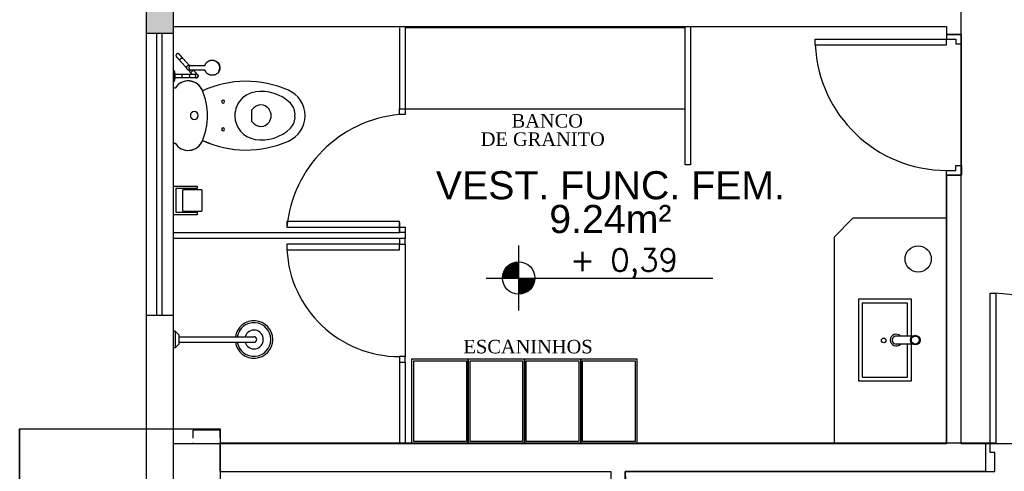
# Model space of a CAD drawing. Header units: millimetres. Extents: x 0 to 1189, y 0 to 841.
# Tile 17 of 58: x 105 to 210, y 589 to 637. Entities that reach past the tile are written whole.
import ezdxf
from ezdxf.enums import TextEntityAlignment as Align

# ---------------------------------------------------------------- set-up
doc = ezdxf.new("R2010")
doc.units = ezdxf.units.MM
doc.header["$LTSCALE"] = 8
doc.linetypes.add('DASHED', pattern=[0.75, 0.5, -0.25])
doc.linetypes.add('DASHED2', pattern=[9.525, 6.35, -3.175])
doc.layers.get('Defpoints').update_dxf_attribs({"color": 8})
doc.layers.add('- MOBILIÁRIO', color=8, linetype='Continuous', lineweight=25)
for name, color, linetype in [('ARQ_ALV_ALT', 8, 'Continuous'), ('ARQ_ALV_DIV', 8, 'Continuous'), ('ARQ_ESQ_POR', 8, 'Continuous'), ('ARQ_EST_HTC', 8, 'Continuous'), ('ARQ_EST_PIL', 8, 'Continuous'), ('ARQ_LAY_EQP', 8, 'Continuous'), ('ARQ_LAY_HID', 8, 'Continuous'), ('ARQ_LAY_MOB', 8, 'Continuous'), ('ARQ_PRJ_GER', 8, 'DASHED2'), ('ARQ_SMB_NIV', 8, 'Continuous'), ('ARQ_TXT_AMB', 8, 'Continuous'), ('ARQ_TXT_GER', 8, 'Continuous'), ('L1', 8, 'Continuous')]:
    doc.layers.add(name, color=color, linetype=linetype)
doc.layers.add('ARQ_DEL_AMB', color=8, linetype='Continuous', plot=False)
doc.styles.add('DUTCH', font='dutch.ttf', dxfattribs={"height": 0.16})
doc.styles.add('GRIFFE', font='simplex.shx')
doc.styles.add('Texto Cota', font='arial.ttf')

# ---------------------------------------------------------------- blocks, each defined once
blk = doc.blocks.new('Nivel Duplo')
for p, q in [((0, 0.144), (0, -0.144)), ((-0.144, 0), (0.144, 0)), ((0.072, 0), (0.864, 0))]:
    blk.add_line(p, q)
at = {"const_width": 0.024}
for points in [[(0, 0.06, 0.414214), (-0.06, 0, 0.414214)], [(0, -0.06, 0.414214), (0.06, 0, 0.414214)]]:
    blk.add_lwpolyline(points, format="xyb", dxfattribs=at)
blk.add_circle((0, 0), 0.072)
for points in [[(-0.0481, 0.0001), (0, 0), (-0.048, 0.0061), (-0.0001, 0.0477)], [(-0.0478, 0.0061), (-0.0002, 0.0476), (-0.0478, 0.01), (-0.0063, 0.0483)], [(-0.0478, 0.01), (-0.0063, 0.0483), (-0.0454, 0.017), (-0.0122, 0.047)], [(-0.0454, 0.017), (-0.0122, 0.047), (-0.0405, 0.0263), (-0.0214, 0.0434)], [(-0.0405, 0.0263), (-0.0214, 0.0434), (-0.0329, 0.0359), (-0.0237, 0.0423)], [(0.0481, -0.0001), (0, 0), (0.048, -0.0061), (0.0001, -0.0477)], [(0.0478, -0.0061), (0.0002, -0.0476), (0.0478, -0.01), (0.0063, -0.0483)], [(0.0478, -0.01), (0.0063, -0.0483), (0.0454, -0.017), (0.0122, -0.047)], [(0.0454, -0.017), (0.0122, -0.047), (0.0405, -0.0263), (0.0214, -0.0434)], [(0.0405, -0.0263), (0.0214, -0.0434), (0.0329, -0.0359), (0.0237, -0.0423)]]:
    blk.add_solid(points)
at = {"style": 'GRIFFE'}
blk.add_attdef('COTAREAL', text='', height=0.1, dxfattribs=at).set_placement((0.468, 0), align=Align.BOTTOM_CENTER)
blk.add_attdef('COTAPROJ', text='', height=0.1, dxfattribs=at).set_placement((0.468, -0.0329), align=Align.TOP_CENTER)
blk = doc.blocks.new('AREA')
at = {"style": 'Texto Cota'}
for tag, p in [('AREAS:COMODO', (0, 1.75)), ('AREAS:VALOR', (0, -1.25))]:
    blk.add_attdef(tag, text='', height=2.5, dxfattribs=at).set_placement(p, align=Align.MIDDLE_CENTER)

msp = doc.modelspace()

# ---------------------------------------------------------------- hatches: boundary and pattern name
at = {"layer": 'ARQ_EST_HTC'}
h = msp.add_hatch(color=256, dxfattribs=at)
h.dxf.hatch_style = 1
h.paths.add_polyline_path([(118.88, 638.65), (118.88, 635.65), (121.79, 635.65), (121.79, 638.65)])

# ---------------------------------------------------------------- linework, layer by layer
at = {"layer": '- MOBILIÁRIO'}
for p, q in [((123.87, 591.94), (123.87, 591.91)), ((126.79, 591.91), (126.79, 591.94))]:
    msp.add_line(p, q, dxfattribs=at)
at = {"layer": 'ARQ_ALV_ALT'}
for p, q in [((118.88, 685.15), (118.88, 478.32)), ((121.79, 481.23), (121.79, 682.23)), ((204.28, 635.53), (205.88, 635.53))]:
    msp.add_line(p, q, dxfattribs=at)
at = {"layer": 'ARQ_ALV_DIV'}
for p, q in [((118.88, 638.65), (118.88, 635.65)), ((121.79, 635.65), (121.79, 638.65)), ((205.84, 635.53), (205.84, 638.62)), ((118.88, 635.65), (121.79, 635.65)), ((121.79, 636.37), (145.21, 636.37)), ((145.21, 636.37), (176.4, 636.37)), ((176.4, 636.37), (204.28, 636.37)), ((176.4, 621.61), (176.4, 636.37)), ((176.98, 636.37), (176.98, 621.61)), ((204.28, 636.37), (204.28, 635.53)), ((204.28, 635.53), (205.84, 635.53)), ((176.98, 621.61), (176.4, 621.61)), ((205.84, 620.53), (204.28, 620.53)), ((204.28, 591.91), (204.28, 620.53)), ((205.84, 591.91), (205.84, 620.53)), ((208.44, 591.91), (126.79, 591.91)), ((126.79, 588.91), (126.79, 591.91)), ((208.44, 591.91), (208.44, 588.91)), ((126.79, 588.91), (168.45, 588.91)), ((168.45, 588.91), (168.45, 586.8)), ((208.44, 588.91), (170, 588.91)), ((170, 586.8), (170, 588.91)), ((170, 588.91), (208.44, 588.91))]:
    msp.add_line(p, q, dxfattribs=at)
at = {"layer": 'ARQ_DEL_AMB'}
for p, q in [((205.84, 591.83), (205.84, 662.89)), ((121.79, 591.83), (121.79, 636.37)), ((121.79, 636.37), (204.28, 636.37)), ((204.28, 636.37), (204.28, 635.53)), ((204.28, 635.53), (205.84, 635.53)), ((205.84, 635.53), (205.84, 620.53)), ((205.84, 620.53), (204.28, 620.53)), ((204.28, 620.53), (204.28, 591.83)), ((204.28, 591.83), (121.79, 591.83)), ((234.04, 591.83), (205.84, 591.83)), ((230.44, 591.83), (208.44, 591.83)), ((208.44, 591.83), (208.44, 588.91)), ((170, 588.91), (170.05, 586.8)), ((208.44, 588.91), (170, 588.91))]:
    msp.add_line(p, q, dxfattribs=at)
at = {"layer": 'ARQ_ESQ_POR'}
for p, q in [((145.91, 636.22), (145.91, 627.58)), ((146.51, 636.22), (146.51, 627.58)), ((190.28, 634.43), (190.28, 635.03)), ((190.28, 635.03), (204.28, 635.03)), ((204.28, 635.53), (204.28, 635.03)), ((205.88, 635.53), (204.28, 635.53)), ((204.28, 635.03), (205.28, 635.03)), ((204.28, 634.43), (204.28, 635.03)), ((205.28, 635.03), (205.28, 634.53)), ((205.28, 634.53), (205.88, 634.53)), ((205.88, 634.53), (205.88, 635.53)), ((190.28, 634.43), (204.28, 634.43)), ((145.91, 627.58), (146.51, 627.58)), ((145.91, 626.98), (145.91, 627.58)), ((145.91, 627.58), (146.51, 627.58)), ((146.51, 627.58), (146.51, 626.98)), ((146.51, 626.98), (145.91, 626.98)), ((204.28, 620.53), (204.28, 621.03)), ((204.28, 621.03), (205.28, 621.03)), ((205.28, 621.53), (205.88, 621.53)), ((205.28, 621.03), (205.28, 621.53)), ((205.28, 621.53), (205.88, 621.53)), ((205.88, 621.53), (205.88, 620.53)), ((205.88, 620.53), (205.88, 621.03)), ((204.28, 620.53), (205.88, 620.53)), ((205.88, 620.53), (204.28, 620.53)), ((145.91, 615.58), (133.91, 615.58)), ((133.91, 615.58), (133.91, 614.98)), ((133.91, 614.98), (145.91, 614.98)), ((145.91, 614.98), (145.91, 615.58)), ((145.91, 615.5), (145.91, 614.4)), ((145.91, 614.38), (145.91, 614.98)), ((145.91, 614.98), (146.51, 614.98)), ((146.51, 614.98), (146.51, 614.38)), ((146.51, 614.95), (146.51, 614.38)), ((121.79, 614.38), (145.91, 614.38)), ((121.79, 613.78), (145.91, 613.78)), ((146.51, 614.38), (145.91, 614.38)), ((145.91, 613.78), (145.91, 613.76)), ((146.51, 613.76), (145.91, 613.76)), ((145.91, 613.76), (145.91, 613.16)), ((146.51, 614.38), (146.51, 613.76)), ((146.51, 613.16), (146.51, 613.76)), ((145.91, 613.16), (133.91, 613.16)), ((133.91, 613.16), (133.91, 612.56)), ((133.91, 612.56), (145.91, 612.56)), ((145.91, 613.16), (146.51, 613.16)), ((145.91, 612.56), (145.91, 613.16)), ((208.94, 607.91), (209.54, 607.91)), ((208.94, 591.91), (208.94, 607.91)), ((209.54, 607.91), (209.54, 591.91)), ((145.91, 601.16), (145.91, 600.56)), ((146.51, 601.16), (145.91, 601.16)), ((146.51, 600.56), (146.51, 601.16)), ((145.91, 600.56), (145.91, 591.91)), ((145.91, 600.56), (146.51, 600.56)), ((146.51, 600.56), (146.51, 591.91)), ((208.94, 591.91), (208.44, 591.91)), ((208.44, 591.91), (208.44, 588.91)), ((208.94, 590.91), (208.94, 591.91)), ((209.54, 591.91), (208.94, 591.91)), ((209.44, 590.91), (208.94, 590.91)), ((209.44, 588.91), (209.44, 590.91)), ((208.44, 588.91), (209.44, 588.91))]:
    msp.add_line(p, q, dxfattribs=at)
at = {"layer": 'ARQ_EST_PIL'}
for p, q in [((105.39, 593.43), (126.79, 593.43)), ((105.39, 572.43), (105.39, 593.43)), ((126.79, 593.43), (126.79, 572.43))]:
    msp.add_line(p, q, dxfattribs=at)
at = {"layer": 'ARQ_LAY_EQP'}
for p, q in [((125.99, 632.79), (126.03, 632.78)), ((121.79, 631.7), (121.86, 631.7)), ((121.86, 631.7), (121.95, 631.3)), ((121.86, 631.1), (121.86, 631.7)), ((123.63, 632.23), (125.18, 632.23)), ((125.18, 631.73), (123.64, 631.73)), ((123.94, 631.72), (123.93, 631.73)), ((121.86, 630.5), (121.79, 630.5)), ((121.86, 630.5), (121.86, 631.1)), ((121.95, 630.9), (121.86, 630.5)), ((121.95, 631.3), (122.69, 631.3)), ((121.95, 631.3), (121.95, 631.1)), ((121.95, 631.1), (121.95, 630.9)), ((121.95, 631), (121.95, 631)), ((122.69, 630.9), (121.95, 630.9)), ((124, 630.9), (123.35, 630.9)), ((123.37, 631.3), (124, 631.3)), ((126.03, 631.18), (125.99, 631.18)), ((121.97, 629.8), (121.79, 629.8)), ((121.97, 629.8), (121.79, 629.8)), ((130.16, 627.48), (130.41, 627.73)), ((130.16, 626.25), (130.16, 627.48)), ((130.41, 626), (130.16, 626.25)), ((121.79, 623.93), (121.97, 623.93)), ((121.79, 623.93), (121.97, 623.93)), ((200.53, 607.27), (194.9, 607.27)), ((194.9, 607.27), (194.9, 598.56)), ((200.53, 598.56), (200.53, 607.27)), ((200.13, 606.87), (195.3, 606.87)), ((195.3, 606.87), (195.3, 598.96)), ((200.13, 603.34), (200.13, 606.87)), ((200.66, 603.34), (198.86, 603.34)), ((198.48, 602.91), (198.48, 602.92)), ((198.91, 602.49), (198.91, 602.49)), ((200.66, 602.49), (198.91, 602.49)), ((200.13, 598.96), (200.13, 602.49)), ((200.96, 602.49), (200.94, 602.49)), ((195.3, 598.96), (200.13, 598.96)), ((194.9, 598.56), (200.53, 598.56))]:
    msp.add_line(p, q, dxfattribs=at)
at = {"layer": 'ARQ_LAY_EQP', "linetype": 'Continuous'}
for p, q in [((121.99, 603.88), (121.79, 603.88)), ((122.39, 603.48), (121.99, 603.88)), ((121.99, 603.88), (121.99, 602.08)), ((122.39, 603.48), (122.39, 602.48)), ((122.39, 603.28), (130.39, 603.28)), ((121.99, 602.08), (121.79, 602.08)), ((122.39, 602.48), (121.99, 602.08)), ((122.39, 602.68), (130.39, 602.68))]:
    msp.add_line(p, q, dxfattribs=at)
at = {"layer": 'ARQ_LAY_EQP'}
for points in [[(122.42, 633.41), (122.41, 633.42), (122.41, 633.43), (122.4, 633.43), (122.4, 633.44), (122.39, 633.44), (122.38, 633.45), (122.38, 633.45), (122.37, 633.45), (122.36, 633.46), (122.35, 633.46), (122.35, 633.46), (122.34, 633.47), (122.33, 633.47), (122.32, 633.47), (122.32, 633.47), (122.31, 633.48), (122.3, 633.48), (122.29, 633.48), (122.29, 633.48), (122.28, 633.48), (122.27, 633.48), (122.26, 633.48), (122.25, 633.48), (122.25, 633.48), (122.24, 633.48), (122.23, 633.48), (122.22, 633.47), (122.21, 633.47), (122.21, 633.47), (122.2, 633.47), (122.19, 633.46), (122.18, 633.46), (122.18, 633.46), (122.17, 633.45), (122.16, 633.45), (122.16, 633.45), (122.15, 633.44), (122.14, 633.44), (122.14, 633.43), (122.13, 633.43), (122.13, 633.42), (122.12, 633.41), (122.12, 633.41), (122.11, 633.4), (122.11, 633.39), (122.1, 633.39), (122.1, 633.38), (122.09, 633.37), (122.09, 633.37), (122.09, 633.36), (122.08, 633.35), (122.08, 633.35), (122.08, 633.34), (122.08, 633.33), (122.07, 633.32), (122.07, 633.31), (122.07, 633.31), (122.07, 633.3), (122.07, 633.29), (122.07, 633.28), (122.07, 633.27), (122.07, 633.27), (122.07, 633.26), (122.07, 633.25), (122.07, 633.24), (122.08, 633.23), (122.08, 633.23), (122.08, 633.22), (122.08, 633.21), (122.08, 633.2), (122.09, 633.2), (122.09, 633.19), (122.1, 633.18), (122.1, 633.18), (122.1, 633.17), (122.11, 633.16), (122.11, 633.16), (122.12, 633.15), (122.12, 633.15)], [(122.51, 632.72), (122.47, 632.76), (122.44, 632.8), (122.4, 632.83), (122.37, 632.87), (122.34, 632.9), (122.32, 632.93), (122.29, 632.96), (122.27, 632.99), (122.24, 633.01), (122.22, 633.03), (122.2, 633.05), (122.19, 633.07), (122.17, 633.09), (122.16, 633.1), (122.15, 633.12), (122.14, 633.13), (122.13, 633.14), (122.13, 633.14), (122.12, 633.15), (122.12, 633.15), (122.12, 633.15)], [(122.12, 633.15), (122.12, 633.15), (122.13, 633.14), (122.13, 633.14), (122.14, 633.13), (122.15, 633.12), (122.16, 633.11), (122.17, 633.09), (122.18, 633.08), (122.2, 633.06), (122.22, 633.04), (122.24, 633.01), (122.26, 632.99), (122.29, 632.96), (122.31, 632.93), (122.34, 632.9), (122.37, 632.87), (122.4, 632.84), (122.43, 632.8), (122.47, 632.76), (122.5, 632.73), (122.51, 632.72)], [(122.8, 632.99), (122.77, 633.03), (122.73, 633.06), (122.7, 633.1), (122.67, 633.13), (122.64, 633.17), (122.61, 633.2), (122.59, 633.23), (122.56, 633.25), (122.54, 633.28), (122.52, 633.3), (122.5, 633.32), (122.48, 633.34), (122.47, 633.36), (122.46, 633.37), (122.45, 633.38), (122.44, 633.4), (122.43, 633.4), (122.42, 633.41), (122.42, 633.41), (122.42, 633.41), (122.42, 633.41)], [(122.42, 633.41), (122.42, 633.41), (122.42, 633.41), (122.43, 633.4), (122.43, 633.4), (122.44, 633.39), (122.45, 633.37), (122.47, 633.36), (122.48, 633.34), (122.5, 633.33), (122.52, 633.3), (122.54, 633.28), (122.56, 633.26), (122.58, 633.23), (122.61, 633.2), (122.64, 633.17), (122.67, 633.14), (122.7, 633.11), (122.73, 633.07), (122.76, 633.03), (122.8, 632.99), (122.8, 632.99)], [(122.51, 632.72), (122.56, 632.66), (122.62, 632.6), (122.67, 632.54), (122.72, 632.48), (122.77, 632.43), (122.82, 632.38), (122.86, 632.33), (122.9, 632.28), (122.95, 632.23), (122.98, 632.19), (123.02, 632.15), (123.06, 632.11), (123.09, 632.07), (123.12, 632.04), (123.15, 632.01), (123.17, 631.98), (123.19, 631.95), (123.2, 631.95)], [(123.49, 632.23), (123.48, 632.24), (123.45, 632.27), (123.42, 632.3), (123.4, 632.33), (123.36, 632.36), (123.33, 632.4), (123.29, 632.44), (123.25, 632.49), (123.21, 632.53), (123.17, 632.58), (123.13, 632.63), (123.08, 632.68), (123.03, 632.73), (122.98, 632.79), (122.93, 632.85), (122.88, 632.91), (122.82, 632.97), (122.8, 632.99)], [(125.16, 632.22), (125.16, 632.23), (125.17, 632.26), (125.19, 632.29), (125.2, 632.32), (125.21, 632.35), (125.23, 632.38), (125.24, 632.41), (125.26, 632.44), (125.28, 632.46), (125.3, 632.49), (125.32, 632.51), (125.34, 632.54), (125.36, 632.56), (125.39, 632.58), (125.41, 632.6), (125.44, 632.62), (125.46, 632.64), (125.49, 632.66), (125.52, 632.68), (125.54, 632.69), (125.57, 632.71), (125.6, 632.72), (125.63, 632.73), (125.66, 632.74), (125.69, 632.75), (125.72, 632.76), (125.75, 632.77), (125.78, 632.78), (125.82, 632.78), (125.85, 632.79), (125.88, 632.79), (125.91, 632.79), (125.94, 632.79), (125.98, 632.79), (126.01, 632.78), (126.04, 632.78), (126.07, 632.77), (126.1, 632.77), (126.13, 632.76), (126.16, 632.75), (126.19, 632.74)], [(123.39, 631.74), (123.4, 631.72), (123.47, 631.65), (123.53, 631.58), (123.59, 631.51), (123.65, 631.45)], [(123.44, 632.23), (123.45, 632.23), (123.45, 632.23), (123.45, 632.23), (123.46, 632.23), (123.46, 632.23), (123.47, 632.23), (123.48, 632.23), (123.49, 632.23), (123.5, 632.23), (123.52, 632.23), (123.53, 632.23), (123.55, 632.23), (123.56, 632.23), (123.58, 632.23), (123.6, 632.23), (123.62, 632.23), (123.63, 632.23)], [(123.63, 631.73), (123.61, 631.73), (123.59, 631.73), (123.58, 631.73), (123.56, 631.73), (123.54, 631.73), (123.53, 631.73), (123.51, 631.73), (123.5, 631.73), (123.49, 631.73), (123.48, 631.73), (123.47, 631.73), (123.46, 631.73), (123.46, 631.73), (123.45, 631.73), (123.45, 631.73), (123.44, 631.73), (123.44, 631.73)], [(123.65, 631.45), (123.66, 631.43), (123.68, 631.41), (123.7, 631.39), (123.72, 631.37), (123.74, 631.35), (123.75, 631.33), (123.77, 631.31), (123.79, 631.29)], [(124.39, 631.23), (124.38, 631.23), (124.38, 631.23), (124.38, 631.23), (124.38, 631.24), (124.38, 631.24), (124.37, 631.24), (124.37, 631.25), (124.36, 631.26), (124.36, 631.26), (124.35, 631.27), (124.34, 631.28), (124.33, 631.29), (124.32, 631.3), (124.31, 631.31), (124.3, 631.32), (124.29, 631.33), (124.28, 631.34), (124.27, 631.36), (124.26, 631.37), (124.24, 631.39), (124.23, 631.4), (124.22, 631.42), (124.2, 631.43), (124.19, 631.45), (124.17, 631.47), (124.16, 631.48), (124.14, 631.5), (124.12, 631.52), (124.11, 631.54), (124.09, 631.56), (124.07, 631.58), (124.05, 631.6), (124.04, 631.62), (124.02, 631.64), (124, 631.66), (123.98, 631.68), (123.96, 631.7), (123.94, 631.72), (123.94, 631.72)], [(126.19, 631.22), (126.16, 631.21), (126.13, 631.2), (126.1, 631.19), (126.07, 631.19), (126.04, 631.18), (126.01, 631.18), (125.97, 631.17), (125.94, 631.17), (125.91, 631.17), (125.88, 631.17), (125.85, 631.18), (125.81, 631.18), (125.78, 631.19), (125.75, 631.19), (125.72, 631.2), (125.69, 631.21), (125.66, 631.22), (125.63, 631.23), (125.6, 631.24), (125.57, 631.26), (125.54, 631.27), (125.51, 631.29), (125.49, 631.3), (125.46, 631.32), (125.43, 631.34), (125.41, 631.36), (125.39, 631.38), (125.36, 631.4), (125.34, 631.43), (125.32, 631.45), (125.3, 631.48), (125.28, 631.5), (125.26, 631.53), (125.24, 631.55), (125.23, 631.58), (125.21, 631.61), (125.2, 631.64), (125.19, 631.67), (125.17, 631.7), (125.16, 631.73), (125.16, 631.75)], [(122.69, 631.3), (122.73, 631.3), (122.77, 631.3), (122.8, 631.3), (122.84, 631.3), (122.87, 631.3), (122.91, 631.3), (122.94, 631.3), (122.97, 631.3), (123.01, 631.3), (123.04, 631.3), (123.07, 631.3), (123.1, 631.3), (123.13, 631.3), (123.16, 631.3), (123.19, 631.3), (123.22, 631.3), (123.25, 631.3), (123.27, 631.3), (123.3, 631.3), (123.32, 631.3), (123.35, 631.3), (123.36, 631.3)], [(123.36, 630.9), (123.34, 630.9), (123.31, 630.9), (123.29, 630.9), (123.26, 630.9), (123.24, 630.9), (123.21, 630.9), (123.18, 630.9), (123.15, 630.9), (123.12, 630.9), (123.09, 630.9), (123.06, 630.9), (123.03, 630.9), (123, 630.9), (122.96, 630.9), (122.93, 630.9), (122.89, 630.9), (122.86, 630.9), (122.83, 630.9), (122.79, 630.9), (122.75, 630.9), (122.72, 630.9), (122.69, 630.9)], [(124, 631.3), (124.03, 631.3), (124.05, 631.3), (124.07, 631.3), (124.09, 631.3), (124.11, 631.3), (124.13, 631.3), (124.14, 631.3), (124.16, 631.3), (124.17, 631.3), (124.18, 631.3), (124.2, 631.3), (124.21, 631.3), (124.21, 631.3), (124.22, 631.3), (124.23, 631.3), (124.23, 631.3), (124.24, 631.3), (124.24, 631.3)], [(124.24, 630.9), (124.24, 630.9), (124.23, 630.9), (124.23, 630.9), (124.22, 630.9), (124.21, 630.9), (124.21, 630.9), (124.2, 630.9), (124.18, 630.9), (124.17, 630.9), (124.16, 630.9), (124.14, 630.9), (124.13, 630.9), (124.11, 630.9), (124.09, 630.9), (124.07, 630.9), (124.05, 630.9), (124.03, 630.9), (124, 630.9), (124, 630.9)], [(124.09, 630.96), (124.09, 630.96), (124.09, 630.96), (124.09, 630.96)], [(124.21, 630.9), (124.21, 630.9), (124.22, 630.9), (124.23, 630.9), (124.24, 630.9), (124.25, 630.9), (124.25, 630.9), (124.26, 630.9), (124.27, 630.9), (124.28, 630.9), (124.28, 630.9), (124.29, 630.9), (124.3, 630.91), (124.31, 630.91), (124.31, 630.91), (124.32, 630.92), (124.33, 630.92), (124.34, 630.92), (124.34, 630.93), (124.35, 630.93), (124.36, 630.94), (124.36, 630.94), (124.37, 630.95), (124.37, 630.95), (124.38, 630.96), (124.39, 630.96), (124.39, 630.97), (124.4, 630.98), (124.4, 630.98), (124.41, 630.99), (124.41, 631), (124.41, 631), (124.42, 631.01), (124.42, 631.02), (124.42, 631.02), (124.43, 631.03), (124.43, 631.04), (124.43, 631.05), (124.43, 631.05), (124.43, 631.06), (124.43, 631.07), (124.44, 631.08), (124.44, 631.09), (124.44, 631.09), (124.44, 631.1), (124.44, 631.11), (124.44, 631.12), (124.43, 631.13), (124.43, 631.13), (124.43, 631.14), (124.43, 631.15), (124.43, 631.16), (124.42, 631.17), (124.42, 631.17), (124.42, 631.18), (124.41, 631.19), (124.41, 631.19), (124.41, 631.2), (124.4, 631.21), (124.4, 631.21), (124.39, 631.22), (124.39, 631.23), (124.39, 631.23)]]:
    msp.add_lwpolyline(points, dxfattribs=at)
for centre, radius in [((197.58, 602.88), 0.245), ((200.95, 602.91), 0.517), ((200.95, 602.91), 0.428)]:
    msp.add_circle(centre, radius, dxfattribs=at)
for centre, radius, start, end in [((123.37, 628.92), 1.65, 21.1808, 147.7255), ((123.37, 628.92), 1.65, 23.1218, 147.7255), ((124.24, 631.1), 0.2, 78.3376, 89.0501), ((124.24, 631.1), 0.2, 274.6811, 283.7838), ((124.24, 631.1), 0.2, 65.176, 73.7061), ((124.24, 631.1), 0.2, 290.3917, 299.2437), ((124.24, 631.1), 0.2, 50.3345, 58.7242), ((124.24, 631.1), 0.2, 305.0741, 312), ((124.24, 631.1), 0.2, 42, 44.8506), ((124.24, 631.1), 0.2, 35.452, 42), ((124.24, 631.1), 0.2, 320.3026, 329.7511), ((124.24, 631.1), 0.2, 20.6999, 28.6285), ((124.24, 631.1), 0.2, 335.5077, 343.5483), ((124.24, 631.1), 0.2, 5.9544, 14.7657), ((124.24, 631.1), 0.2, 350.9195, 358.5092), ((129.56, 619.36), 11.17, 66.2031, 114.6455), ((129.56, 619.36), 11.17, 66.2031, 114.6097), ((118.55, 626.86), 6.89, 336.8782, 23.1218), ((130.91, 626.86), 2.56, 99.0939, 132.4453), ((131.2, 625.05), 4.4, 45.6026, 99.0939), ((132.85, 626.84), 3, 0.5311, 66.2031), ((132.85, 626.84), 3, 0.5311, 66.2031), ((127.1, 628.36), 0.157, 90, 270), ((127.1, 628.36), 0.157, 270, 90), ((130.91, 626.86), 2.56, 132.4453, 180.0015), ((124.02, 626.88), 0.418, 90, 270), ((124.02, 626.88), 0.418, 270, 90), ((131.11, 627.02), 1, 72.8171, 135), ((131.07, 626.86), 1.16, 287.1865, 72.8171), ((133.14, 627.03), 1.63, 354.1645, 45.6026), ((130.91, 626.86), 2.56, 179.9985, 260.9061), ((132.85, 626.89), 3, 293.7969, 359.4689), ((132.85, 626.89), 3, 293.7969, 359.4689), ((133.14, 626.7), 1.63, 314.3974, 5.8355), ((127.1, 625.4), 0.157, 90, 270), ((127.1, 625.4), 0.157, 270, 90), ((131.11, 626.71), 1, 225, 287.1865), ((131.2, 628.67), 4.4, 260.9061, 314.3974), ((123.37, 624.81), 1.65, 212.2745, 338.8192), ((123.37, 624.81), 1.65, 212.2745, 336.8782), ((129.56, 634.37), 11.17, 245.3545, 293.7969), ((129.56, 634.37), 11.17, 245.3903, 293.7969), ((198.91, 602.92), 0.625, 42.8443, 316.5406), ((198.91, 602.92), 0.428, 84.1102, 270.0478)]:
    msp.add_arc(centre, radius, start, end, dxfattribs=at)
at = {"layer": 'ARQ_LAY_EQP', "linetype": 'Continuous'}
for radius, start, end in [(2, 188.6269, 171.3731), (1.8, 188.6269, 171.3731), (1, 197.4576, 162.5424), (0.3, 270, 90)]:
    msp.add_arc((130.39, 602.98), radius, start, end, dxfattribs=at)
at = {"layer": 'ARQ_LAY_EQP', "extrusion": (0, 0, -1)}
for centre, major_axis, ratio, start_param, end_param in [((125.92, 631.98), (0, -0.807), 0.98191, 3.141593, 3.250824), ((125.97, 631.98), (0, -0.804), 0.98191, 3.15857, 4.712389), ((125.92, 631.98), (0, -0.807), 0.98191, 3.403392, 3.665191), ((125.92, 631.98), (0, -0.807), 0.98191, 3.926991, 4.712389), ((123.79, 631.59), (-0.149, -0.134), 0.029353, 0, 0.698132), ((123.79, 631.59), (-0.149, -0.134), 0.029353, 0.6982, 1.745303), ((123.79, 631.59), (-0.149, -0.134), 0.029353, 1.745329, 2.09433), ((123.79, 631.59), (-0.149, -0.134), 0.029353, 2.094395, 3.141593), ((125.97, 631.98), (0, 0.804), 0.98191, 1.570796, 3.141593), ((125.92, 631.98), (0, 0.807), 0.98191, 1.570796, 2.094395), ((124.24, 631.1), (0, 0.2), 0.999727, 6.18365, 6.283185), ((124.24, 631.1), (0, 0.2), 0.999727, 3.036772, 3.141593), ((124.24, 631.1), (0, -0.2), 0.999727, 3.33058, 3.403392), ((124.24, 631.1), (0, -0.2), 0.999727, 5.917142, 6.04768), ((124.24, 631.1), (0, -0.2), 0.999727, 3.561238, 3.665191), ((124.24, 631.1), (0, -0.2), 0.999727, 5.656447, 5.785628), ((124.24, 631.1), (0, -0.2), 0.999727, 3.824254, 3.926991), ((124.24, 631.1), (0, -0.2), 0.999727, 5.395983, 5.497787), ((124.24, 631.1), (0, -0.2), 0.999727, 4.087396, 4.712389), ((124.24, 631.1), (0, -0.2), 0.999727, 4.712389, 5.287014), ((125.92, 631.98), (0, -0.807), 0.98191, 6.161652, 6.283185), ((125.92, 631.98), (0, -0.807), 0.98191, 5.896855, 6.021386)]:
    msp.add_ellipse(centre, major_axis=major_axis, ratio=ratio, start_param=start_param, end_param=end_param, dxfattribs=at)
at = {"layer": 'ARQ_LAY_EQP'}
for points, knots in [([(122.51, 632.72), (122.49, 632.73), (122.48, 632.78), (122.5, 632.86), (122.55, 632.92), (122.6, 632.97), (122.66, 633), (122.72, 633.02), (122.77, 633.01), (122.79, 633), (122.8, 632.99)], [-1, -1, -1, -1, -0.833333, -0.666667, -0.555556, -0.444444, -0.333333, -0.222222, -0.111111, 0, 0, 0, 0]), ([(123.98, 631.29), (123.99, 631.3), (124.03, 631.3), (124.08, 631.27), (124.12, 631.23), (124.14, 631.17), (124.15, 631.12), (124.15, 631.1)], [0.4486027, 0.4486027, 0.4486027, 0.4486027, 0.5555556, 0.6666667, 0.7777778, 0.8888889, 1, 1, 1, 1]), ([(124.15, 631.1), (124.15, 631.07), (124.14, 631.03), (124.12, 630.96), (124.08, 630.92), (124.03, 630.9), (123.99, 630.9), (123.98, 630.9)], [0, 0, 0, 0, 0.1111111, 0.2222222, 0.3333333, 0.4444444, 0.5510993, 0.5510993, 0.5510993, 0.5510993])]:
    msp.add_open_spline(points, degree=3, knots=knots, dxfattribs=at)
for points in [[(123.49, 632.23), (123.46, 632.23), (123.4, 632.23), (123.32, 632.2), (123.25, 632.15), (123.2, 632.07), (123.19, 632.01), (123.19, 631.98)], [(123.19, 631.98), (123.19, 631.95), (123.2, 631.89), (123.25, 631.82), (123.32, 631.76), (123.4, 631.73), (123.46, 631.73), (123.49, 631.74)], [(123.63, 632.23), (123.61, 632.23), (123.56, 632.22), (123.5, 632.16), (123.46, 632.08), (123.45, 632.01), (123.45, 631.98)], [(123.45, 631.98), (123.45, 631.95), (123.46, 631.88), (123.5, 631.8), (123.56, 631.74), (123.61, 631.73), (123.63, 631.73)], [(122.69, 631.29), (122.69, 631.3), (122.7, 631.3), (122.7, 631.27), (122.7, 631.23), (122.7, 631.17), (122.7, 631.12), (122.7, 631.1)], [(122.7, 631.1), (122.7, 631.07), (122.7, 631.03), (122.7, 630.96), (122.7, 630.92), (122.7, 630.9), (122.69, 630.9), (122.69, 630.9)], [(123.36, 631.3), (123.38, 631.3), (123.42, 631.29), (123.47, 631.24), (123.5, 631.18), (123.51, 631.12), (123.51, 631.1)], [(123.51, 631.1), (123.51, 631.07), (123.5, 631.02), (123.47, 630.95), (123.42, 630.91), (123.38, 630.9), (123.36, 630.9)]]:
    msp.add_open_spline(points, degree=3, dxfattribs=at)
at = {"layer": 'ARQ_LAY_HID'}
for p, q in [((192.28, 613.91), (194.28, 615.91)), ((204.28, 615.91), (194.28, 615.91)), ((192.28, 613.91), (192.28, 591.91))]:
    msp.add_line(p, q, dxfattribs=at)
msp.add_circle((201.26, 611.57), 1.4, dxfattribs=at)
at = {"layer": 'ARQ_LAY_MOB'}
for p, q in [((176.4, 636.22), (146.51, 636.22)), ((146.51, 636.22), (146.51, 627.58)), ((176.4, 627.58), (176.4, 636.22)), ((146.51, 627.58), (176.4, 627.58)), ((121.79, 619.34), (124.33, 619.34)), ((124.33, 619.09), (122.05, 619.09)), ((122.05, 619.09), (122.05, 616.55)), ((122.81, 616.68), (122.81, 618.96)), ((124.84, 618.96), (122.81, 618.96)), ((124.33, 619.34), (124.33, 619.09)), ((124.84, 618.96), (124.84, 616.68)), ((122.81, 616.68), (124.84, 616.68)), ((124.33, 616.3), (121.79, 616.3)), ((122.05, 616.55), (124.33, 616.55)), ((124.33, 616.55), (124.33, 616.3)), ((147.25, 600.91), (153.25, 600.91)), ((147.25, 591.91), (147.25, 600.91)), ((147.25, 600.91), (153.25, 600.91)), ((147.25, 591.91), (147.25, 600.91)), ((153.25, 600.91), (153.25, 591.91)), ((153.25, 600.91), (153.25, 591.91)), ((153.25, 600.91), (159.25, 600.91)), ((153.25, 591.91), (153.25, 600.91)), ((153.25, 600.91), (159.25, 600.91)), ((153.25, 591.91), (153.25, 600.91)), ((159.25, 600.91), (165.25, 600.91)), ((159.25, 591.91), (159.25, 600.91)), ((159.25, 600.91), (165.25, 600.91)), ((159.25, 591.91), (159.25, 600.91)), ((159.25, 600.91), (159.25, 591.91)), ((159.25, 600.91), (159.25, 591.91)), ((165.25, 600.91), (165.25, 591.91)), ((165.25, 600.91), (165.25, 591.91)), ((165.25, 600.91), (171.25, 600.91)), ((165.25, 591.91), (165.25, 600.91)), ((165.25, 600.91), (171.25, 600.91)), ((165.25, 591.91), (165.25, 600.91)), ((171.25, 600.91), (171.25, 591.91)), ((171.25, 600.91), (171.25, 591.91)), ((147.45, 600.71), (153.05, 600.71)), ((147.45, 592.11), (147.45, 600.71)), ((147.45, 600.71), (153.05, 600.71)), ((147.45, 592.11), (147.45, 600.71)), ((153.05, 600.71), (153.05, 592.11)), ((153.05, 600.71), (153.05, 592.11)), ((153.45, 600.71), (159.05, 600.71)), ((153.45, 592.11), (153.45, 600.71)), ((153.45, 600.71), (159.05, 600.71)), ((153.45, 592.11), (153.45, 600.71)), ((159.05, 600.71), (159.05, 592.11)), ((159.05, 600.71), (159.05, 592.11)), ((159.45, 600.71), (165.05, 600.71)), ((159.45, 592.11), (159.45, 600.71)), ((159.45, 600.71), (165.05, 600.71)), ((159.45, 592.11), (159.45, 600.71)), ((165.05, 600.71), (165.05, 592.11)), ((165.05, 600.71), (165.05, 592.11)), ((165.45, 600.71), (171.05, 600.71)), ((165.45, 592.11), (165.45, 600.71)), ((165.45, 600.71), (171.05, 600.71)), ((165.45, 592.11), (165.45, 600.71)), ((171.05, 600.71), (171.05, 592.11)), ((171.05, 600.71), (171.05, 592.11)), ((126.79, 593.31), (123.87, 593.31)), ((123.87, 593.31), (123.87, 592.5)), ((126.79, 592.5), (126.79, 593.31)), ((123.87, 592.5), (123.87, 592.44)), ((126.79, 592.44), (126.79, 592.5)), ((153.25, 591.91), (147.25, 591.91)), ((153.25, 591.91), (147.25, 591.91)), ((153.05, 592.11), (147.45, 592.11)), ((153.05, 592.11), (147.45, 592.11)), ((159.25, 591.91), (153.25, 591.91)), ((159.25, 591.91), (153.25, 591.91)), ((159.05, 592.11), (153.45, 592.11)), ((159.05, 592.11), (153.45, 592.11)), ((165.25, 591.91), (159.25, 591.91)), ((165.25, 591.91), (159.25, 591.91)), ((165.05, 592.11), (159.45, 592.11)), ((165.05, 592.11), (159.45, 592.11)), ((171.25, 591.91), (165.25, 591.91)), ((171.25, 591.91), (165.25, 591.91)), ((171.05, 592.11), (165.45, 592.11)), ((171.05, 592.11), (165.45, 592.11))]:
    msp.add_line(p, q, dxfattribs=at)
at = {"layer": 'ARQ_PRJ_GER', "ltscale": 10}
for p, q in [((119.99, 635.65), (119.99, 605.57)), ((120.59, 605.57), (120.59, 635.65))]:
    msp.add_line(p, q, dxfattribs=at)
at = {"layer": 'ARQ_PRJ_GER'}
msp.add_line((118.88, 605.57), (121.79, 605.57), dxfattribs=at)
at = {"layer": 'ARQ_PRJ_GER', "ltscale": 10}
for centre, radius, start, end in [((204.29, 635.05), 14.02, 182.5329, 269.976), ((147.11, 613.78), 13.25, 95.2013, 174.9111), ((145.92, 613.19), 12.03, 182.9895, 269.9481)]:
    msp.add_arc(centre, radius, start, end, dxfattribs=at)
at = {"layer": 'ARQ_PRJ_GER', "linetype": 'DASHED', "ltscale": 10}
msp.add_arc((208.82, 591.91), 16.02, 359.9962, 87.7816, dxfattribs=at)
at = {"layer": 'Defpoints'}
for p, q in [((145.91, 600.56), (146.51, 600.56)), ((105.39, 593.43), (105.39, 572.43))]:
    msp.add_line(p, q, dxfattribs=at)
at = {"layer": 'L1'}
for p, q in [((205.84, 634.53), (205.84, 621.53)), ((146.51, 613.16), (146.51, 601.16))]:
    msp.add_line(p, q, dxfattribs=at)

# ---------------------------------------------------------------- block references
at = {"layer": 'ARQ_SMB_NIV'}
ref = msp.add_blockref('Nivel Duplo', (158.63, 609.54), dxfattribs=dict(at, xscale=23.99999999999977, yscale=23.99999999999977, zscale=23.99999999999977))
ref.add_attrib('COTAREAL', '+ 0,39', dxfattribs={"layer": '0', "height": 2.4, "style": 'GRIFFE'}).set_placement((169.86, 609.54), align=Align.BOTTOM_CENTER)
at = {"layer": 'ARQ_TXT_AMB', "linetype": 'Continuous', "lineweight": -3, "xscale": 1.199999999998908, "yscale": 1.199999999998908, "zscale": 1.199999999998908}
msp.add_blockref('AREA', (168.42, 617.34), dxfattribs=at).add_auto_attribs({'AREAS:VALOR': '9.24m²', 'AREAS:COMODO': 'VEST. FUNC. FEM.'})

# ---------------------------------------------------------------- texts
at = {"layer": 'ARQ_TXT_GER', "style": 'DUTCH'}
for s, p in [('BANCO', (157.88, 625.59)), ('DE GRANITO', (154.59, 623.64)), ('ESCANINHOS', (152.75, 601.5))]:
    msp.add_text(s, height=1.44, dxfattribs=at).set_placement(p)

doc.saveas('drawing.dxf')
